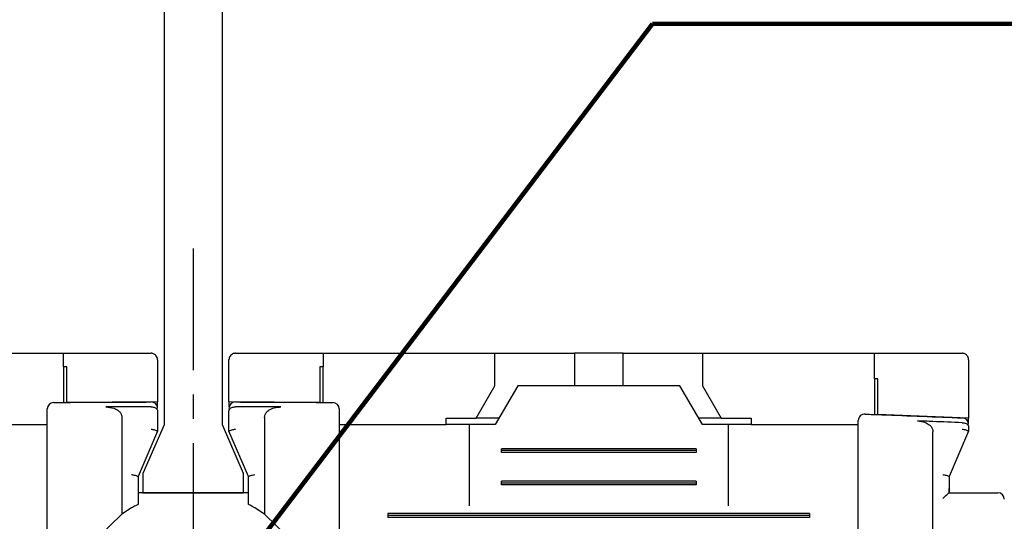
# Model space of a CAD drawing. Extents: x 2148 to 5370, y -907 to 1512.
# Tile 8 of 30: x 4677 to 4707, y 1389 to 1405. Entities that reach past the tile are written whole.
import ezdxf

# ---------------------------------------------------------------- set-up
doc = ezdxf.new("R2010")
doc.units = 0
doc.header["$LTSCALE"] = 3
doc.header["$MEASUREMENT"] = 0
doc.linetypes.add('CENTER', pattern=[2, 1.25, -0.25, 0.25, -0.25])
doc.layers.get('0').update_dxf_attribs({"linetype": 'CONTINUOUS'})
doc.layers.get('Defpoints').update_dxf_attribs({"linetype": 'CONTINUOUS'})
doc.layers.add('cen', color=1, linetype='CENTER')
doc.layers.add('di', color=3, linetype='CONTINUOUS')
doc.styles.add('KIM', font='ROMANS.shx', dxfattribs={"height": 5, "bigfont": 'GSG1.shx'})
doc.styles.get("Standard").update_dxf_attribs({"font": 'romans.shx', "height": 3, "bigfont": 'ghs.shx'})
doc.dimstyles.get("Standard").update_dxf_attribs({"dimtxt": 0.18, "dimasz": 0.18, "dimexe": 0.18, "dimexo": 0.0625, "dimgap": 0.09, "dimtad": 0, "dimtih": 1, "dimtoh": 1, "dimdec": 4, "dimzin": 0, "dimdsep": 46, "dimtxsty": 'Standard', "dimcen": 0.09, "dimadec": 0, "dimazin": 0, "dimtfac": 1, "dimtdec": 4, "dimtofl": 0, "dimtmove": 0, "dimatfit": 3, "dimfxl": 0, "dimtolj": 1, "dimtzin": 0, "dimarcsym": 0})
doc.dimstyles.new('STANDARD$0', dxfattribs={"dimtxt": 5, "dimasz": 5, "dimexe": 1, "dimexo": 2, "dimgap": 2, "dimtad": 1, "dimdec": 4, "dimzin": 12, "dimdsep": 46, "dimtxsty": 'KIM', "dimcen": -1, "dimdle": 0.1, "dimadec": 0, "dimazin": 0, "dimtfac": 1, "dimtdec": 4, "dimtmove": 0, "dimatfit": 3, "dimfxl": 0, "dimtolj": 1, "dimtzin": 0, "dimarcsym": 0})

# ---------------------------------------------------------------- blocks, each defined once
blk = doc.blocks.new('*D54')
at = {"layer": 'Defpoints', "color": 0}
for p in [(4657.71, 1394.538), (4647.948, 1295.938), (4681.91, 1295.938)]:
    blk.add_point(p, dxfattribs=at)
at = {"layer": 'di'}
for p, q in [((4655.71, 1394.538), (4645.948, 1394.538)), ((4647.948, 1391.738), (4647.948, 1298.738)), ((4679.91, 1295.938), (4645.948, 1295.938))]:
    blk.add_line(p, q, dxfattribs=at)
for points in [[(4647.481, 1391.738), (4648.414, 1391.738), (4647.948, 1394.538)], [(4647.481, 1298.738), (4648.414, 1298.738), (4647.948, 1295.938)]]:
    blk.add_solid(points, dxfattribs=at)
at = {"layer": 'di', "insert": (4644.448, 1345.638), "char_height": 3, "attachment_point": 5, "rotation": 90}
blk.add_mtext('\\A1;98.5', dxfattribs=at)
blk = doc.blocks.new('*D58')
at = {"layer": 'Defpoints', "color": 0}
for p in [(4685.265, 1386.538), (4685.187, 1385.538), (4714.723, 1385.538)]:
    blk.add_point(p, dxfattribs=at)
at = {"layer": 'di'}
for p, q in [((4714.723, 1389.338), (4714.723, 1396.852)), ((4687.265, 1386.538), (4716.723, 1386.538)), ((4714.723, 1385.538), (4714.723, 1386.538)), ((4687.187, 1385.538), (4716.723, 1385.538)), ((4714.723, 1382.738), (4714.723, 1379.938))]:
    blk.add_line(p, q, dxfattribs=at)
for points in [[(4714.257, 1389.338), (4715.19, 1389.338), (4714.723, 1386.538)], [(4714.257, 1382.738), (4715.19, 1382.738), (4714.723, 1385.538)]]:
    blk.add_solid(points, dxfattribs=at)
at = {"layer": 'di', "insert": (4711.223, 1394.495), "char_height": 3, "attachment_point": 5, "rotation": 90}
blk.add_mtext('\\A1;1', dxfattribs=at)
blk = doc.blocks.new('12323')
for p, q in [((3792.299, 1407.975), (3790.799, 1407.325)), ((3792.899, 1407.975), (3792.299, 1407.975)), ((3792.899, 1404.875), (3792.899, 1407.975)), ((3790.799, 1407.325), (3742.999, 1407.325)), ((3742.999, 1405.525), (3790.799, 1405.525)), ((3742.999, 1405.525), (3790.799, 1405.525)), ((3790.799, 1405.525), (3792.299, 1404.875)), ((3792.299, 1404.875), (3792.899, 1404.875))]:
    blk.add_line(p, q)
blk = doc.blocks.new('*D69')
at = {"layer": 'Defpoints', "color": 0}
for p in [(4680.21, 1444.638), (4647.948, 1394.538), (4657.71, 1394.538)]:
    blk.add_point(p, dxfattribs=at)
at = {"layer": 'di'}
for p, q in [((4678.21, 1444.638), (4645.948, 1444.638)), ((4647.948, 1441.838), (4647.948, 1397.338)), ((4655.71, 1394.538), (4645.948, 1394.538))]:
    blk.add_line(p, q, dxfattribs=at)
for points in [[(4647.481, 1441.838), (4648.414, 1441.838), (4647.948, 1444.638)], [(4647.481, 1397.338), (4648.414, 1397.338), (4647.948, 1394.538)]]:
    blk.add_solid(points, dxfattribs=at)
at = {"layer": 'di', "insert": (4644.448, 1418.525), "char_height": 3, "attachment_point": 5, "rotation": 90}
blk.add_mtext('\\A1;48', dxfattribs=at)

msp = doc.modelspace()

# ---------------------------------------------------------------- linework, layer by layer
for p, q in [((4672.61, 1394.538), (4677.91, 1394.538)), ((4677.91, 1394.124), (4677.91, 1394.538)), ((4677.91, 1394.538), (4680.61, 1394.538)), ((4680.81, 1394.338), (4680.81, 1393.037)), ((4683.01, 1393.037), (4683.01, 1394.338)), ((4683.21, 1394.538), (4685.91, 1394.538)), ((4685.91, 1394.538), (4685.91, 1394.124)), ((4685.91, 1394.538), (4691.21, 1394.538)), ((4691.21, 1393.538), (4691.21, 1394.538)), ((4691.21, 1394.538), (4693.16, 1394.538)), ((4693.16, 1394.538), (4693.66, 1394.538)), ((4693.66, 1394.538), (4693.66, 1393.538)), ((4695.16, 1394.538), (4693.66, 1394.538)), ((4695.16, 1393.538), (4695.16, 1394.538)), ((4695.16, 1394.538), (4695.66, 1394.538)), ((4695.66, 1394.538), (4697.61, 1394.538)), ((4697.61, 1394.538), (4697.61, 1393.538)), ((4697.61, 1394.538), (4702.91, 1394.538)), ((4702.91, 1393.751), (4702.91, 1394.538)), ((4705.81, 1394.338), (4705.81, 1392.538)), ((4677.91, 1394.124), (4677.91, 1393.024)), ((4678.01, 1393.024), (4678.01, 1394.124)), ((4685.81, 1394.124), (4685.81, 1393.024)), ((4685.91, 1393.024), (4685.91, 1394.124)), ((4702.91, 1393.751), (4702.91, 1392.652)), ((4703.01, 1392.648), (4703.01, 1393.747)), ((4690.633, 1392.538), (4691.21, 1393.538)), ((4691.91, 1393.538), (4691.217, 1392.338)), ((4696.91, 1393.538), (4691.91, 1393.538)), ((4697.603, 1392.338), (4696.91, 1393.538)), ((4697.61, 1393.538), (4698.187, 1392.538)), ((4680.81, 1393.037), (4678.01, 1393.024)), ((4680.61, 1392.888), (4680.61, 1392.888)), ((4680.81, 1392.884), (4680.81, 1393.037)), ((4685.81, 1393.024), (4683.01, 1393.037)), ((4683.01, 1393.037), (4683.01, 1392.884)), ((4683.21, 1392.888), (4683.21, 1392.888)), ((4679.71, 1392.559), (4679.71, 1389.574)), ((4680.81, 1392.756), (4680.81, 1392.138)), ((4683.01, 1392.138), (4683.01, 1392.756)), ((4684.11, 1392.559), (4684.11, 1389.574)), ((4689.71, 1392.538), (4690.633, 1392.538)), ((4689.71, 1392.338), (4689.71, 1392.538)), ((4691.333, 1392.538), (4690.633, 1392.538)), ((4698.187, 1392.538), (4697.487, 1392.538)), ((4698.187, 1392.538), (4699.11, 1392.538)), ((4699.11, 1392.538), (4699.11, 1392.338)), ((4705.81, 1392.538), (4703.01, 1392.648)), ((4705.81, 1392.393), (4705.81, 1392.538)), ((4674.11, 1392.338), (4677.41, 1392.338)), ((4686.41, 1392.338), (4689.71, 1392.338)), ((4690.41, 1392.338), (4689.71, 1392.338)), ((4690.41, 1392.338), (4690.41, 1389.838)), ((4691.217, 1392.338), (4690.41, 1392.338)), ((4698.41, 1392.338), (4697.603, 1392.338)), ((4698.41, 1389.838), (4698.41, 1392.338)), ((4699.11, 1392.338), (4698.41, 1392.338)), ((4699.11, 1392.338), (4702.41, 1392.338)), ((4705.61, 1392.397), (4705.617, 1392.396)), ((4705.81, 1392.265), (4705.81, 1392.138)), ((4677.41, 1376.738), (4677.41, 1391.94)), ((4680.81, 1392.138), (4680.21, 1390.738)), ((4680.81, 1392.138), (4680.81, 1392.138)), ((4683.61, 1390.738), (4683.01, 1392.138)), ((4683.01, 1392.138), (4683.01, 1392.138)), ((4686.41, 1391.94), (4686.41, 1376.738)), ((4704.71, 1376.724), (4704.71, 1392.118)), ((4705.81, 1392.138), (4705.21, 1390.738)), ((4705.81, 1392.138), (4705.81, 1392.138)), ((4691.41, 1391.48), (4691.41, 1391.595)), ((4697.41, 1391.595), (4691.41, 1391.595)), ((4697.41, 1391.595), (4697.41, 1391.48)), ((4702.41, 1376.738), (4702.41, 1391.579)), ((4697.41, 1391.538), (4691.41, 1391.538)), ((4697.41, 1391.48), (4691.41, 1391.48)), ((4680.21, 1390.738), (4680.21, 1389.88)), ((4680.21, 1390.738), (4680.21, 1390.738)), ((4683.61, 1389.88), (4683.61, 1390.738)), ((4683.61, 1390.738), (4683.61, 1390.738)), ((4705.21, 1390.738), (4705.21, 1390.371)), ((4705.21, 1390.738), (4705.21, 1390.738)), ((4691.41, 1390.48), (4691.41, 1390.595)), ((4697.41, 1390.595), (4691.41, 1390.595)), ((4697.41, 1390.538), (4691.41, 1390.538)), ((4697.41, 1390.48), (4691.41, 1390.48)), ((4697.41, 1390.595), (4697.41, 1390.48)), ((4705.21, 1390.371), (4705.21, 1390.238)), ((4683.61, 1390.238), (4680.21, 1390.238)), ((4705.209, 1390.238), (4706.21, 1390.238)), ((4680.01, 1389.771), (4679.71, 1389.574)), ((4684.11, 1389.574), (4683.81, 1389.771)), ((4679.71, 1389.574), (4678.96, 1388.853)), ((4684.86, 1388.853), (4684.11, 1389.574)), ((4687.91, 1389.595), (4687.91, 1389.48)), ((4700.91, 1389.595), (4687.91, 1389.595)), ((4700.91, 1389.538), (4687.91, 1389.538)), ((4700.91, 1389.48), (4687.91, 1389.48)), ((4700.91, 1389.595), (4700.91, 1389.48))]:
    msp.add_line(p, q)
at = {"flags": 128}
for points in [[(4678.01, 1394.124), (4677.997, 1394.124), (4677.985, 1394.124), (4677.972, 1394.124), (4677.96, 1394.124), (4677.947, 1394.124), (4677.935, 1394.124), (4677.922, 1394.124), (4677.91, 1394.124)], [(4685.91, 1394.124), (4685.897, 1394.124), (4685.885, 1394.124), (4685.872, 1394.124), (4685.86, 1394.124), (4685.847, 1394.124), (4685.835, 1394.124), (4685.822, 1394.124), (4685.81, 1394.124)], [(4703.01, 1393.747), (4702.997, 1393.748), (4702.985, 1393.748), (4702.972, 1393.749), (4702.96, 1393.749), (4702.947, 1393.75), (4702.935, 1393.75), (4702.922, 1393.751), (4702.91, 1393.751)]]:
    msp.add_lwpolyline(points, dxfattribs=at)
for centre, start, end in [((4677.61, 1392.821), 90.4313, 180), ((4680.61, 1392.836), 0, 90.1304), ((4683.21, 1392.836), 89.8696, 180), ((4686.21, 1392.821), 0, 89.5687), ((4702.61, 1392.462), 87.9234, 180), ((4705.61, 1392.346), 0, 87.6223), ((4706.71, 1390.038), 0, 90)]:
    msp.add_arc(centre, 0.2, start, end)
for points, knots in [([(4680.81, 1394.338), (4680.803, 1394.384), (4680.794, 1394.441), (4680.728, 1394.501), (4680.692, 1394.522), (4680.653, 1394.534), (4680.627, 1394.537), (4680.613, 1394.538), (4680.61, 1394.538)], [0, 0, 0, 0, 0.587218, 0.716965, 0.847439, 0.920034, 0.982091, 1, 1, 1, 1]), ([(4683.21, 1394.538), (4683.199, 1394.537), (4683.174, 1394.536), (4683.134, 1394.524), (4683.084, 1394.497), (4683.024, 1394.434), (4683.016, 1394.376), (4683.01, 1394.338)], [0, 0, 0, 0, 0.062255, 0.139638, 0.264123, 0.509304, 1, 1, 1, 1]), ([(4702.91, 1394.538), (4703.623, 1394.538), (4704.523, 1394.538), (4705.423, 1394.538), (4705.61, 1394.538)], [0, 0, 0, 0, 0.792364, 1, 1, 1, 1]), ([(4705.81, 1394.338), (4705.803, 1394.383), (4705.795, 1394.439), (4705.731, 1394.498), (4705.697, 1394.519), (4705.659, 1394.533), (4705.63, 1394.537), (4705.614, 1394.538), (4705.61, 1394.538)], [0, 0, 0, 0, 0.582295, 0.707133, 0.83265, 0.904335, 0.976667, 1, 1, 1, 1]), ([(4677.41, 1391.94), (4677.41, 1391.974), (4677.41, 1392.118), (4677.41, 1392.362), (4677.41, 1392.616), (4677.41, 1392.788), (4677.41, 1392.81), (4677.41, 1392.821)], [0, 0, 0, 0, 0.0708776, 0.3031649, 0.5354459, 0.7677235, 1, 1, 1, 1]), ([(4677.608, 1393.021), (4677.781, 1393.023), (4678.781, 1393.03), (4679.782, 1393.033), (4680.609, 1393.036)], [0, 0, 0, 0, 0.172485, 1, 1, 1, 1]), ([(4680.61, 1392.888), (4680.31, 1392.887), (4679.844, 1392.886), (4679.379, 1392.884), (4679.214, 1392.883)], [0, 0, 0, 0, 0.644488, 1, 1, 1, 1]), ([(4679.214, 1392.883), (4679.299, 1392.877), (4679.429, 1392.867), (4679.579, 1392.792), (4679.66, 1392.717), (4679.703, 1392.636), (4679.708, 1392.583), (4679.71, 1392.559)], [0, 0, 0, 0, 0.385289, 0.590763, 0.75634, 0.888404, 1, 1, 1, 1]), ([(4680.61, 1392.888), (4680.631, 1392.887), (4680.672, 1392.884), (4680.727, 1392.866), (4680.772, 1392.838), (4680.802, 1392.801), (4680.81, 1392.772), (4680.81, 1392.756), (4680.81, 1392.756)], [0, 0, 0, 0, 0.183846, 0.367402, 0.55858, 0.769685, 0.990925, 1, 1, 1, 1]), ([(4683.01, 1392.756), (4683.01, 1392.756), (4683.01, 1392.772), (4683.018, 1392.801), (4683.048, 1392.838), (4683.093, 1392.866), (4683.148, 1392.884), (4683.189, 1392.887), (4683.21, 1392.888)], [0, 0, 0, 0, 0.009075, 0.2303139, 0.4414182, 0.6325961, 0.8161544, 1, 1, 1, 1]), ([(4683.21, 1393.036), (4684.038, 1393.033), (4685.039, 1393.03), (4686.039, 1393.023), (4686.211, 1393.021)], [0, 0, 0, 0, 0.827515, 1, 1, 1, 1]), ([(4684.606, 1392.883), (4684.441, 1392.884), (4683.975, 1392.886), (4683.51, 1392.887), (4683.21, 1392.888)], [0, 0, 0, 0, 0.355512, 1, 1, 1, 1]), ([(4684.11, 1392.559), (4684.114, 1392.591), (4684.121, 1392.656), (4684.183, 1392.745), (4684.292, 1392.825), (4684.442, 1392.875), (4684.555, 1392.88), (4684.606, 1392.883)], [0, 0, 0, 0, 0.147855, 0.295343, 0.483266, 0.764247, 1, 1, 1, 1]), ([(4686.41, 1392.821), (4686.41, 1392.82), (4686.41, 1392.816), (4686.41, 1392.743), (4686.41, 1392.548), (4686.41, 1392.271), (4686.41, 1392.05), (4686.41, 1391.94)], [0, 0, 0, 0, 0.070842, 0.303125, 0.535414, 0.767707, 1, 1, 1, 1]), ([(4702.41, 1391.579), (4702.41, 1391.614), (4702.41, 1391.759), (4702.41, 1392.003), (4702.41, 1392.257), (4702.41, 1392.429), (4702.41, 1392.451), (4702.41, 1392.462)], [0, 0, 0, 0, 0.071852, 0.304045, 0.536089, 0.768042, 1, 1, 1, 1]), ([(4702.617, 1392.662), (4702.789, 1392.656), (4703.789, 1392.62), (4704.789, 1392.579), (4705.618, 1392.546)], [0, 0, 0, 0, 0.17144, 1, 1, 1, 1]), ([(4680.61, 1392.203), (4680.611, 1392.202), (4680.627, 1392.199), (4680.666, 1392.191), (4680.721, 1392.177), (4680.77, 1392.161), (4680.803, 1392.147), (4680.808, 1392.141), (4680.81, 1392.138)], [0, 0, 0, 0, 0.014306, 0.155256, 0.370397, 0.58149, 0.790707, 1, 1, 1, 1]), ([(4683.01, 1392.138), (4683.012, 1392.141), (4683.016, 1392.147), (4683.05, 1392.161), (4683.099, 1392.177), (4683.154, 1392.191), (4683.192, 1392.199), (4683.208, 1392.202), (4683.21, 1392.203)], [0, 0, 0, 0, 0.2092927, 0.4185112, 0.6296038, 0.8447417, 0.9856936, 1, 1, 1, 1]), ([(4704.232, 1392.452), (4704.315, 1392.443), (4704.443, 1392.428), (4704.589, 1392.347), (4704.667, 1392.267), (4704.705, 1392.188), (4704.708, 1392.138), (4704.71, 1392.118)], [0, 0, 0, 0, 0.386444, 0.5980593, 0.7673494, 0.9030567, 1, 1, 1, 1]), ([(4705.61, 1392.397), (4705.31, 1392.409), (4704.851, 1392.428), (4704.391, 1392.446), (4704.232, 1392.452)], [0, 0, 0, 0, 0.652978, 1, 1, 1, 1]), ([(4705.61, 1392.203), (4705.611, 1392.202), (4705.627, 1392.199), (4705.666, 1392.191), (4705.721, 1392.177), (4705.77, 1392.161), (4705.803, 1392.147), (4705.808, 1392.141), (4705.81, 1392.138)], [0, 0, 0, 0, 0.0143064, 0.1552583, 0.3703962, 0.5814888, 0.7907073, 1, 1, 1, 1]), ([(4705.617, 1392.396), (4705.637, 1392.395), (4705.679, 1392.391), (4705.733, 1392.372), (4705.777, 1392.343), (4705.804, 1392.307), (4705.81, 1392.279), (4705.81, 1392.265), (4705.81, 1392.265)], [0, 0, 0, 0, 0.188749, 0.377161, 0.574273, 0.792588, 0.990737, 1, 1, 1, 1]), ([(4680.01, 1390.802), (4680.011, 1390.802), (4680.027, 1390.798), (4680.066, 1390.79), (4680.121, 1390.776), (4680.17, 1390.761), (4680.203, 1390.747), (4680.208, 1390.741), (4680.21, 1390.738)], [0, 0, 0, 0, 0.014303, 0.155266, 0.37041, 0.5815, 0.790723, 1, 1, 1, 1]), ([(4683.61, 1390.738), (4683.612, 1390.741), (4683.616, 1390.747), (4683.65, 1390.761), (4683.699, 1390.776), (4683.754, 1390.79), (4683.792, 1390.798), (4683.808, 1390.802), (4683.81, 1390.802)], [0, 0, 0, 0, 0.209277, 0.4185, 0.629588, 0.844731, 0.985697, 1, 1, 1, 1]), ([(4705.01, 1390.802), (4705.011, 1390.802), (4705.027, 1390.798), (4705.066, 1390.79), (4705.121, 1390.776), (4705.17, 1390.761), (4705.203, 1390.747), (4705.208, 1390.741), (4705.21, 1390.738)], [0, 0, 0, 0, 0.014303, 0.155269, 0.370412, 0.5815, 0.790723, 1, 1, 1, 1]), ([(4705.209, 1390.238), (4705.209, 1390.282), (4705.21, 1390.327), (4705.21, 1390.37), (4705.21, 1390.371)], [0, 0, 0, 0, 0.9895606, 1, 1, 1, 1]), ([(4705.01, 1390.06), (4705.011, 1390.061), (4705.02, 1390.07), (4705.056, 1390.106), (4705.113, 1390.16), (4705.165, 1390.207), (4705.197, 1390.233), (4705.205, 1390.236), (4705.209, 1390.238)], [0, 0, 0, 0, 0.007909, 0.106332, 0.436952, 0.679895, 0.839402, 1, 1, 1, 1]), ([(4706.21, 1390.238), (4706.266, 1390.238), (4706.378, 1390.238), (4706.527, 1390.238), (4706.64, 1390.238), (4706.701, 1390.238), (4706.707, 1390.238), (4706.71, 1390.238)], [0, 0, 0, 0, 0.212947, 0.425872, 0.639421, 0.854292, 1, 1, 1, 1]), ([(4680.21, 1389.88), (4680.208, 1389.879), (4680.204, 1389.877), (4680.173, 1389.861), (4680.127, 1389.837), (4680.07, 1389.806), (4680.029, 1389.782), (4680.01, 1389.771)], [0, 0, 0, 0, 0.188953, 0.377388, 0.579409, 0.805369, 1, 1, 1, 1]), ([(4683.81, 1389.771), (4683.781, 1389.788), (4683.725, 1389.82), (4683.659, 1389.855), (4683.617, 1389.876), (4683.612, 1389.879), (4683.61, 1389.88)], [0, 0, 0, 0, 0.297963, 0.559959, 0.798937, 1, 1, 1, 1])]:
    msp.add_open_spline(points, degree=3, knots=knots)
at = {"layer": 'cen'}
for p, q in [((4681.91, 1397.771), (4681.91, 1292.632)), ((4681.91, 1389.893), (4681.91, 1383.183))]:
    msp.add_line(p, q, dxfattribs=at)

# ---------------------------------------------------------------- block references
at = {"layer": 'di', "rotation": 270}
msp.add_blockref('12323', (3275.485, 5183.136), dxfattribs=at)

# ---------------------------------------------------------------- dimensions: what is measured, and where the dimension line sits
at = {"layer": 'di'}
for base, p1, p2, text, picture, middle in [((4647.948, 1394.538), (4680.21, 1444.638), (4657.71, 1394.538), '48', '*D69', (4647.948, 1418.525)), ((4647.948, 1295.938), (4657.71, 1394.538), (4681.91, 1295.938), '98.5', '*D54', (4647.948, 1345.638))]:
    dim = msp.add_linear_dim(base=base, p1=p1, p2=p2, angle=90, text=text, dimstyle='STANDARD$0', override={"dimtxt": 3, "dimasz": 2.8, "dimexe": 2, "dimdec": 2, "dimzin": 8, "dimtxsty": 'Standard', "dimcen": 0, "dimclrd": 256, "dimclre": 256, "dimclrt": 256, "dimadec": 2, "dimazin": 2, "dimtfac": 0.6, "dimtdec": 2, "dimtzin": 8, "dimlwd": 65535, "dimlwe": 65535, "dimarcsym": 1}, dxfattribs=at)
    dim.commit()
    dim.dimension.update_dxf_attribs({"geometry": picture, "text_midpoint": middle, "dimtype": 160})
dim = msp.add_linear_dim(base=(4714.723, 1385.538), p1=(4685.265, 1386.538), p2=(4685.187, 1385.538), angle=270, dimstyle='STANDARD$0', override={"dimtxt": 3, "dimasz": 2.8, "dimexe": 2, "dimdec": 2, "dimzin": 8, "dimtxsty": 'Standard', "dimcen": 0, "dimclrd": 256, "dimclre": 256, "dimclrt": 256, "dimadec": 2, "dimazin": 2, "dimtfac": 0.6, "dimtdec": 2, "dimtzin": 8, "dimlwd": 65535, "dimlwe": 65535, "dimarcsym": 1}, dxfattribs=at)
dim.commit()
dim.dimension.update_dxf_attribs({"geometry": '*D58', "text_midpoint": (4714.723, 1394.495), "dimtype": 160})

# ---------------------------------------------------------------- leaders
at = {"layer": 'di', "annotation_type": 0, "has_hookline": 1, "hookline_direction": 0}
for points, text_width in [([(4681.91, 1386.076), (4696.068, 1404.692), (4699.268, 1404.692)], 26.946), ([(4691.91, 1347.638), (4731.153, 1402.128), (4734.353, 1402.128)], 31.6), ([(4700.51, 1347.638), (4729.94, 1390.878), (4733.14, 1390.878)], 45.067)]:
    msp.add_leader(points, dimstyle='Standard', override={"dimtxt": 4, "dimasz": 3.2, "dimexe": 2, "dimexo": 2, "dimgap": 2, "dimtad": 1, "dimtih": 0, "dimtoh": 0, "dimdec": 2, "dimzin": 8, "dimcen": 0, "dimclrd": 256, "dimclre": 256, "dimclrt": 256, "dimadec": 2, "dimazin": 2, "dimtfac": 0.6, "dimtdec": 2, "dimtofl": 1, "dimtzin": 8, "dimlwd": 65535, "dimlwe": 65535, "dimarcsym": 1}, dxfattribs=dict(at, text_width=text_width))

doc.saveas('drawing.dxf')
